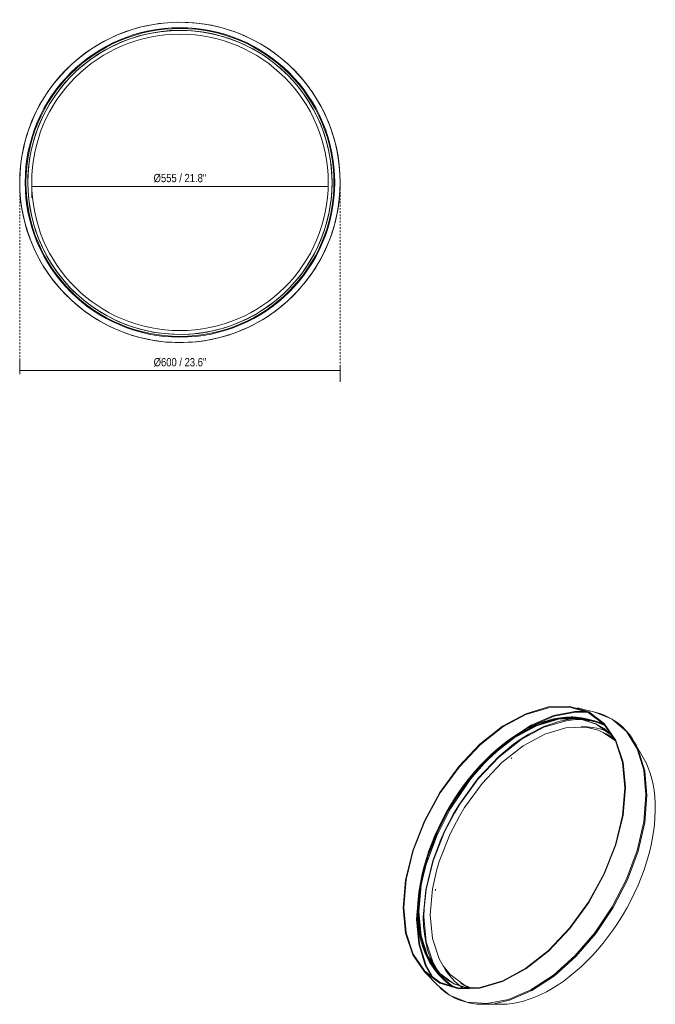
# Model space of a CAD drawing. Header units: millimetres. Extents: x -6825 to -4625, y -1202 to 690.
# Tile 1 of 2: x -6825 to -5635, y -1202 to 642. Entities that reach past the tile are written whole.
import ezdxf

# ---------------------------------------------------------------- set-up
doc = ezdxf.new("R2010")
doc.units = ezdxf.units.MM
doc.linetypes.add('Dash', pattern=[6, 3, -3])
for name, color, linetype, lineweight in [('Cotas', 7, 'Continuous', 9), ('Cotas-7', 7, 'Continuous', 9), ('Luminarias', 7, 'Continuous', 20)]:
    doc.layers.add(name, color=color, linetype=linetype, lineweight=lineweight)
doc.layers.add('Lighthing Fixture Dim Grey Dash', color=7, linetype='Dash', lineweight=9, true_color=0xd2d2d2)
doc.styles.add('Arial Narrow', font='ARIALN.TTF', dxfattribs={"height": 15.4})
doc.dimstyles.new('FARO_-_2_2mm_Arial_Narrow_mm_Inch_Right', dxfattribs={"dimscale": 304.8, "dimtxt": 15.760837, "dimasz": 0, "dimexe": 0.068898, "dimexo": 0.0625, "dimgap": 0.011483, "dimtad": 1, "dimdec": 0, "dimzin": 0, "dimdsep": 46, "dimtxsty": 'Arial Narrow', "dimblk1": 'NONE', "dimblk2": 'NONE', "dimsah": 1, "dimcen": 0.09, "dimadec": 0, "dimazin": 0, "dimtfac": 1, "dimtdec": 4, "dimtix": 1, "dimtmove": 0, "dimatfit": 3, "dimfxl": 0.022966, "dimfxlon": 1, "dimtvp": 1, "dimtolj": 1, "dimtzin": 0, "dimarcsym": 2})

# ---------------------------------------------------------------- blocks, each defined once
blk = doc.blocks.new('64281 - 40096 MAY CEILING _ WALL LAMP BLACK LED 4W 2700K-551360-Alzado_PDF')
at = {"layer": 'Luminarias', "flags": 128}
for points in [[(-6224.5, 337.1), (-6224.9, 353.6), (-6226.3, 370), (-6228.6, 386.3), (-6231.7, 402.5), (-6235.7, 418.5), (-6240.6, 434.2), (-6246.4, 449.7), (-6253, 464.8), (-6260.4, 479.5), (-6268.6, 493.8), (-6277.6, 507.6), (-6287.4, 520.9), (-6297.8, 533.6), (-6309, 545.8), (-6320.7, 557.3), (-6333.1, 568.2), (-6346.1, 578.3), (-6359.6, 587.7), (-6373.6, 596.4), (-6388.1, 604.3), (-6403, 611.4), (-6418.2, 617.7), (-6433.8, 623.1), (-6449.6, 627.6), (-6465.7, 631.3), (-6482, 634.1), (-6498.3, 636), (-6514.8, 636.9), (-6531.3, 637), (-6547.7, 636.2), (-6564.1, 634.5), (-6580.4, 631.9), (-6596.5, 628.3), (-6612.4, 623.9), (-6628, 618.7), (-6643.3, 612.6), (-6658.2, 605.6), (-6672.8, 597.9), (-6686.9, 589.4), (-6700.5, 580.1), (-6713.6, 570), (-6726.1, 559.3), (-6738, 547.9), (-6749.2, 535.8), (-6759.8, 523.2), (-6769.7, 510), (-6778.8, 496.3), (-6787.2, 482.1), (-6794.7, 467.4), (-6801.5, 452.4), (-6807.4, 437), (-6812.4, 421.3), (-6816.6, 405.4), (-6819.9, 389.2), (-6822.4, 372.9), (-6823.9, 356.5), (-6824.5, 340), (-6824.5, 337.1)], [(-6239.7, 337.1), (-6240.2, 353.2), (-6241.5, 369.2), (-6243.8, 385), (-6246.9, 400.8), (-6251, 416.3), (-6255.9, 431.6), (-6261.6, 446.6), (-6268.2, 461.3), (-6275.6, 475.5), (-6283.8, 489.3), (-6292.8, 502.6), (-6302.5, 515.4), (-6312.9, 527.7), (-6324, 539.3), (-6335.7, 550.3), (-6348, 560.6), (-6360.9, 570.2), (-6374.3, 579), (-6388.1, 587.1), (-6402.4, 594.4), (-6417.1, 600.9), (-6432.2, 606.5), (-6447.5, 611.3), (-6463.1, 615.2), (-6478.9, 618.2), (-6494.8, 620.3), (-6510.8, 621.5), (-6526.8, 621.9), (-6542.9, 621.3), (-6558.9, 619.8), (-6574.8, 617.4), (-6590.5, 614.1), (-6606, 610), (-6621.2, 604.9), (-6636.2, 599.1), (-6650.8, 592.3), (-6664.9, 584.8), (-6678.7, 576.5), (-6691.9, 567.4), (-6704.7, 557.6), (-6716.8, 547.1), (-6728.3, 536), (-6739.2, 524.2), (-6749.4, 511.8), (-6758.9, 498.8), (-6767.6, 485.3), (-6775.6, 471.4), (-6782.8, 457), (-6789.1, 442.3), (-6794.6, 427.2), (-6799.3, 411.8), (-6803.1, 396.2), (-6806, 380.4), (-6807.9, 364.5), (-6809, 348.5), (-6809.3, 337.1)], [(-6824.5, 337.1), (-6824, 320.6), (-6822.7, 304.2), (-6820.4, 287.9), (-6817.3, 271.7), (-6813.3, 255.7), (-6808.3, 240), (-6802.6, 224.5), (-6796, 209.4), (-6788.6, 194.7), (-6780.3, 180.4), (-6771.4, 166.6), (-6761.6, 153.3), (-6751.2, 140.6), (-6740, 128.4), (-6728.3, 116.9), (-6715.9, 106), (-6702.9, 95.9), (-6689.4, 86.5), (-6675.3, 77.8), (-6660.9, 69.9), (-6646, 62.8), (-6630.8, 56.5), (-6615.2, 51.1), (-6599.3, 46.6), (-6583.3, 42.9), (-6567, 40.1), (-6550.7, 38.2), (-6534.2, 37.3), (-6517.7, 37.2), (-6501.3, 38), (-6484.9, 39.7), (-6468.6, 42.3), (-6452.5, 45.9), (-6436.6, 50.3), (-6421, 55.5), (-6405.7, 61.6), (-6390.7, 68.6), (-6376.2, 76.3), (-6362.1, 84.8), (-6348.5, 94.1), (-6335.4, 104.2), (-6322.9, 114.9), (-6311, 126.3), (-6299.8, 138.4), (-6289.2, 151), (-6279.3, 164.2), (-6270.2, 177.9), (-6261.8, 192.1), (-6254.3, 206.8), (-6247.5, 221.8), (-6241.6, 237.2), (-6236.6, 252.9), (-6232.4, 268.8), (-6229.1, 285), (-6226.6, 301.3), (-6225.1, 317.7), (-6224.5, 334.2), (-6224.5, 337.1)], [(-6809.3, 337.1), (-6808.8, 321), (-6807.5, 305), (-6805.2, 289.2), (-6802.1, 273.4), (-6798, 257.9), (-6793.1, 242.6), (-6787.4, 227.6), (-6780.8, 212.9), (-6773.4, 198.7), (-6765.2, 184.9), (-6756.2, 171.6), (-6746.5, 158.8), (-6736.1, 146.5), (-6725, 134.9), (-6713.3, 123.9), (-6701, 113.6), (-6688.1, 104), (-6674.7, 95.2), (-6660.9, 87.1), (-6646.5, 79.8), (-6631.8, 73.3), (-6616.8, 67.7), (-6601.5, 62.9), (-6585.9, 59), (-6570.1, 56), (-6554.2, 53.9), (-6538.2, 52.7), (-6522.2, 52.3), (-6506.1, 52.9), (-6490.1, 54.4), (-6474.2, 56.8), (-6458.5, 60.1), (-6443, 64.2), (-6427.8, 69.3), (-6412.8, 75.1), (-6398.2, 81.9), (-6384, 89.4), (-6370.3, 97.7), (-6357.1, 106.8), (-6344.3, 116.6), (-6332.2, 127.1), (-6320.7, 138.2), (-6309.8, 150), (-6299.6, 162.4), (-6290.1, 175.4), (-6281.3, 188.9), (-6273.4, 202.8), (-6266.2, 217.2), (-6259.9, 231.9), (-6254.4, 247), (-6249.7, 262.4), (-6245.9, 278), (-6243, 293.8), (-6241, 309.7), (-6240, 325.7), (-6239.7, 337.1)]]:
    blk.add_lwpolyline(points, dxfattribs=at)
at = {"layer": 'Luminarias'}
for radius, start, end in [(299.9, 0, 180), (289.8, 0, 180), (288.3, 0, 180), (277.6, 0, 180), (284.7, 0, 129.9697), (284.7, 130, 180), (299.9, 180, 0), (289.8, 180, 360), (288.3, 180, 360), (284.7, 180, 230), (277.6, 180, 360), (284.7, 242, 360), (284.7, 230.0303, 241.997)]:
    blk.add_arc((-6524.5, 337.1), radius, start, end, dxfattribs=at)
blk = doc.blocks.new('64281 - 40096 MAY CEILING _ WALL LAMP BLACK LED 4W 2700K-551360-00 Isometrico PDF')
at = {"layer": 'Luminarias', "color": 9, "lineweight": 9, "true_color": 0xc0c0c0}
for p, q in [((-6872.2, -655.6), (-6907.4, -646.8)), ((-6875.2, -671.2), (-6889.9, -667.4)), ((-6876.9, -670.8), (-6857.7, -677.3)), ((-6810.3, -696.5), (-6796.2, -719)), ((-6783.2, -741.2), (-6800.2, -711.7)), ((-7206.7, -1043.6), (-7206, -1024.1)), ((-7195.3, -1093.7), (-7195.4, -1093.3)), ((-7193, -1141.9), (-7167.8, -1167.8)), ((-7166.4, -1146.7), (-7155.9, -1157.5)), ((-7141.9, -1169.5), (-7156.6, -1156.7)), ((-7169.5, -1166), (-7168.6, -1167)), ((-7110.6, -1199.4), (-7111.8, -1199.1)), ((-7083.2, -1202.2), (-7049.2, -1202.1))]:
    blk.add_line(p, q, dxfattribs=at)
at = {"layer": 'Luminarias', "color": 7, "lineweight": 9, "true_color": 0xfefefe}
for p, q in [((-6998.3, -696.3), (-6969.8, -682.1)), ((-6969.8, -682.1), (-6941.7, -672.6)), ((-6950.6, -669), (-6950.9, -669.1)), ((-6915, -669.4), (-6908.5, -669.1)), ((-6908.5, -669.1), (-6902.1, -669.1)), ((-6888.1, -668.7), (-6883.6, -669.4)), ((-6887.3, -670.4), (-6884.3, -670.7)), ((-6884.3, -670.7), (-6884.2, -670.7)), ((-6871.7, -673.7), (-6871.1, -673.9)), ((-6871.4, -677.3), (-6862.4, -682.3)), ((-6848.9, -698.6), (-6850.6, -697.6)), ((-6844.5, -694.5), (-6847.2, -693.2)), ((-7054.4, -738.1), (-7026.7, -715.2)), ((-7033.5, -707.2), (-7031.9, -705.9)), ((-6843.3, -702.2), (-6843.2, -702.2)), ((-7103.9, -776.9), (-7077.3, -746.5)), ((-7096.7, -765.7), (-7096.8, -765.8)), ((-7127.7, -805.8), (-7113.6, -786.2)), ((-7113.1, -785.5), (-7106, -776.5)), ((-7108.7, -780), (-7108.9, -780.3)), ((-7170.9, -952), (-7165.8, -934.8)), ((-7200, -979.1), (-7199.3, -975.2)), ((-7199.3, -975.2), (-7199.2, -974.7)), ((-7201.7, -988.1), (-7200.1, -979.2)), ((-7195.2, -1055.3), (-7195.7, -1039.1)), ((-7193.7, -1070.9), (-7195.2, -1055.3)), ((-7191.2, -1085.8), (-7193.7, -1070.9)), ((-7187.7, -1099.9), (-7191.2, -1085.8)), ((-7183.3, -1113.2), (-7187.7, -1099.9)), ((-7178, -1125.5), (-7183.3, -1113.2)), ((-7176.6, -1125.2), (-7177, -1124.5)), ((-7171.7, -1137), (-7178, -1125.5)), ((-7170.8, -1135.8), (-7176.6, -1125.2)), ((-7175.4, -1133.5), (-7175.7, -1133.1)), ((-7171.1, -1138), (-7171.7, -1137)), ((-7167.5, -1143.5), (-7171, -1138.1)), ((-7169.5, -1137.7), (-7168.8, -1138.8)), ((-7167.4, -1143.5), (-7167.5, -1143.5)), ((-7162.4, -1147.8), (-7160.8, -1149.8)), ((-7155, -1156.3), (-7155.7, -1155.5)), ((-7150.4, -1160.7), (-7151.8, -1159.4)), ((-7139.2, -1163.3), (-7148.2, -1158.1)), ((-7122.3, -1164.5), (-7122.4, -1164.3)), ((-7120.6, -1165.5), (-7118.9, -1166.5))]:
    blk.add_line(p, q, dxfattribs=at)
at = {"layer": 'Luminarias', "color": 7, "lineweight": 9, "true_color": 0xfdfdfd}
for p, q in [((-6915.9, -664), (-6916.3, -664)), ((-6892.4, -669.7), (-6887.3, -670.4)), ((-6883.6, -669.4), (-6876.9, -670.8)), ((-6883.4, -670.9), (-6871.7, -673.7)), ((-6879.6, -671.7), (-6874.7, -672.8)), ((-6871.1, -673.9), (-6855.6, -680)), ((-6866.4, -673.9), (-6864.9, -674.4)), ((-7031.9, -705.9), (-7013.6, -693)), ((-6862.4, -682.3), (-6857.3, -685.8)), ((-6857.3, -685.8), (-6848.1, -693.3)), ((-6850.6, -697.6), (-6853.6, -695.9)), ((-7076, -742.6), (-7062.9, -729.8)), ((-7062.9, -729.8), (-7053.7, -721.5)), ((-7101.2, -770.5), (-7076, -742.6)), ((-7088, -756.1), (-7096.7, -765.7)), ((-7029.8, -740.6), (-7031.4, -742)), ((-7098.1, -767.3), (-7108, -779)), ((-7106, -776.5), (-7101.2, -770.5)), ((-7096.8, -765.8), (-7098.1, -767.3)), ((-7113.6, -786.2), (-7113.1, -785.5)), ((-7108, -779), (-7108.7, -780)), ((-7126.7, -804), (-7135.5, -817.1)), ((-7135.5, -817.1), (-7143.9, -830.6)), ((-7178.6, -901.2), (-7183.9, -915.6)), ((-7201, -974.7), (-7197, -957.1)), ((-7172.7, -986.8), (-7173.1, -988.9)), ((-7204.1, -1012.7), (-7204.6, -1025.5)), ((-7203, -999.5), (-7204.1, -1012.7)), ((-7204.6, -1025.5), (-7204.6, -1029.1)), ((-7194.6, -1038.5), (-7194.1, -1021.9)), ((-7200.5, -1073.6), (-7202.4, -1062.3)), ((-7171, -1138.1), (-7171.1, -1138)), ((-7155.7, -1155.5), (-7170.8, -1135.8)), ((-7168.8, -1138.8), (-7168, -1140)), ((-7161.6, -1151.1), (-7167.4, -1143.5)), ((-7165.5, -1143.6), (-7162.4, -1147.8)), ((-7156.6, -1156.7), (-7161.6, -1151.1)), ((-7157.9, -1155.3), (-7155.6, -1157.6)), ((-7151.8, -1159.4), (-7155, -1156.3)), ((-7138.3, -1170.1), (-7150.4, -1160.7)), ((-7148.7, -1164.1), (-7147.4, -1165.2)), ((-7123.6, -1163.8), (-7120.6, -1165.5))]:
    blk.add_line(p, q, dxfattribs=at)
at = {"layer": 'Luminarias', "color": 9, "lineweight": 9, "true_color": 0xc0c0c0}
for points in [[(-7233.5, -1021.5, 0), (-7228.9, -969, 0), (-7215.5, -914, 0), (-7193.7, -858.7, 0), (-7164.6, -805.6, 0), (-7129.4, -757, 0), (-7089.6, -715, 0), (-7047.1, -681.5, 0), (-7003.5, -657.9, 0), (-6961, -645.3, 0), (-6921.2, -644.2, 0), (-6886, -654.7, 0), (-6856.9, -676.2, 0), (-6835.1, -707.9, 0), (-6821.7, -748.4, 0), (-6817.1, -795.9, 0)], [(-7232.4, -1020.9, 0), (-7227.8, -968.7, 0), (-7214.5, -913.9, 0), (-7192.8, -858.9, 0), (-7163.9, -806.1, 0), (-7128.8, -757.8, 0), (-7089.3, -716, 0), (-7046.9, -682.7, 0), (-7003.7, -659.2, 0), (-6961.3, -646.7, 0), (-6921.8, -645.6, 0), (-6886.7, -656, 0), (-6857.8, -677.5, 0), (-6836.1, -709, 0), (-6822.8, -749.3, 0), (-6818.2, -796.5, 0)], [(-7053.7, -721.5, 0), (-7035.8, -706.7, 0), (-6994, -679.3, 0), (-6952.2, -661.4, 0), (-6912, -653.7, 0), (-6891.1, -654, 0)], [(-7013.6, -693, 0), (-6992.5, -680.4, 0), (-6950.7, -662.5, 0), (-6910.5, -654.8, 0), (-6888.4, -655.2, 0)], [(-6874.7, -655.1, 0), (-6865.1, -657.7, 0), (-6863.7, -658.2, 0)], [(-6874.6, -655.1, 0), (-6842, -668.3, 0), (-6815.2, -691.5, 0), (-6795.3, -723.7, 0), (-6783, -763.7, 0), (-6778.9, -810, 0)], [(-6863.6, -658.2, 0), (-6855.7, -661.1, 0), (-6846.8, -665.4, 0), (-6838.2, -670.5, 0), (-6830.2, -676.3, 0), (-6822.6, -682.8, 0), (-6815.7, -690, 0), (-6809.3, -697.8, 0), (-6803.5, -706.1, 0), (-6803.1, -706.8, 0)], [(-6916.3, -664, 0), (-6918.8, -663.9, 0), (-6928.9, -664.3, 0), (-6939, -665.4, 0), (-6949.4, -667.2, 0), (-6959.9, -669.8, 0), (-6970.5, -673, 0), (-6981.2, -677, 0), (-6992, -681.7, 0), (-7002.9, -687.1, 0), (-7013.8, -693.2, 0), (-7024.7, -700, 0), (-7035.6, -707.5, 0), (-7046.5, -715.7, 0), (-7057.3, -724.5, 0), (-7068, -734, 0), (-7078.5, -744.1, 0), (-7088.9, -754.7, 0), (-7099, -766, 0), (-7108.9, -777.8, 0), (-7118.5, -790, 0), (-7127.7, -802.8, 0), (-7136.5, -815.9, 0), (-7145, -829.4, 0), (-7153, -843.2, 0), (-7160.5, -857.2, 0), (-7167.5, -871.4, 0), (-7173.9, -885.8, 0), (-7179.8, -900.2, 0), (-7185.2, -914.6, 0), (-7189.9, -929, 0), (-7194, -943.4, 0), (-7197.6, -957.6, 0), (-7200.5, -971.6, 0), (-7202.8, -985.4, 0), (-7204.5, -998.9, 0), (-7205.6, -1012.1, 0), (-7206.1, -1025, 0), (-7206.1, -1029.1, 0)], [(-7205.2, -1027.9, 0), (-7200.8, -977.7, 0), (-7187.9, -925, 0), (-7167.1, -872, 0), (-7139.2, -821.2, 0), (-7105.5, -774.6, 0), (-7067.4, -734.4, 0), (-7026.7, -702.3, 0), (-6985, -679.8, 0), (-6944.2, -667.7, 0), (-6906.1, -666.6, 0), (-6872.4, -676.7, 0), (-6844.5, -697.3, 0), (-6838.9, -703.6, 0)], [(-6889.9, -667.4, 0), (-6899.3, -665.5, 0), (-6909, -664.3, 0), (-6915.9, -664, 0)], [(-6878.1, -670.5, 0), (-6868.8, -673, 0), (-6866.4, -673.9, 0)], [(-6864.9, -674.4, 0), (-6859.8, -676.3, 0), (-6858.1, -677.1, 0)], [(-6793.4, -725, 0), (-6781.2, -765, 0), (-6777, -811.2, 0)], [(-6783.2, -741.2, 0), (-6778.6, -750.1, 0), (-6774.4, -759.5, 0), (-6770.9, -769.4, 0), (-6767.9, -779.8, 0), (-6765.4, -790.7, 0), (-6763.5, -802, 0), (-6762.2, -813.7, 0), (-6761.5, -825.8, 0), (-6761.3, -835.2, 0)], [(-6817.1, -795.9, 0), (-6821.7, -848.4, 0), (-6835.1, -903.4, 0), (-6856.9, -958.7, 0), (-6886, -1011.8, 0), (-6921.2, -1060.4, 0), (-6961, -1102.4, 0), (-7003.5, -1135.9, 0), (-7047.1, -1159.5, 0), (-7089.6, -1172.1, 0), (-7129.4, -1173.2, 0), (-7164.6, -1162.7, 0), (-7193.7, -1141.2, 0), (-7215.5, -1109.5, 0), (-7228.9, -1069, 0), (-7233.5, -1021.5, 0)], [(-6818.2, -796.5, 0), (-6822.8, -848.7, 0), (-6836.1, -903.5, 0), (-6857.8, -958.5, 0), (-6886.7, -1011.3, 0), (-6921.8, -1059.6, 0), (-6961.3, -1101.4, 0), (-7003.7, -1134.7, 0), (-7046.9, -1158.2, 0), (-7089.3, -1170.7, 0), (-7128.8, -1171.8, 0), (-7163.9, -1161.4, 0), (-7192.8, -1139.9, 0), (-7214.5, -1108.4, 0), (-7227.8, -1068.1, 0), (-7232.4, -1020.9, 0)], [(-6778.9, -810, 0), (-6783, -860.7, 0), (-6795.3, -914, 0), (-6815.2, -967.7, 0), (-6842, -1019.9, 0), (-6874.6, -1068.5, 0), (-6911.8, -1111.7, 0), (-6952.2, -1147.7, 0), (-6994.3, -1175.2, 0), (-7036.3, -1193.2, 0), (-7076.7, -1201, 0), (-7113.9, -1198.1, 0), (-7146.5, -1184.9, 0), (-7169.9, -1165.6, 0)], [(-6777, -811.2, 0), (-6781.2, -861.9, 0), (-6793.4, -915.1, 0), (-6813.3, -968.9, 0), (-6840.1, -1021, 0), (-6872.7, -1069.6, 0), (-6909.9, -1112.7, 0), (-6950.3, -1148.7, 0), (-6992.3, -1176.2, 0), (-7034.2, -1194.2, 0), (-7061.4, -1200.5, 0)], [(-7049.2, -1202.1, 0), (-7039.1, -1201.7, 0), (-7028.9, -1200.5, 0), (-7018.6, -1198.7, 0), (-7008.1, -1196.1, 0), (-6997.4, -1192.8, 0), (-6986.7, -1188.7, 0), (-6975.9, -1184, 0), (-6965, -1178.6, 0), (-6954.1, -1172.4, 0), (-6943.2, -1165.6, 0), (-6932.2, -1158, 0), (-6921.4, -1149.8, 0), (-6910.5, -1141, 0), (-6899.8, -1131.5, 0), (-6889.3, -1121.4, 0), (-6878.9, -1110.6, 0), (-6868.7, -1099.4, 0), (-6858.9, -1087.5, 0), (-6849.3, -1075.2, 0), (-6840, -1062.5, 0), (-6831.1, -1049.3, 0), (-6822.7, -1035.8, 0), (-6814.7, -1022, 0), (-6807.2, -1007.9, 0), (-6800.2, -993.7, 0), (-6793.7, -979.3, 0), (-6787.8, -964.9, 0), (-6782.4, -950.4, 0), (-6777.7, -935.9, 0), (-6773.5, -921.6, 0), (-6770, -907.3, 0), (-6767, -893.3, 0), (-6764.7, -879.5, 0), (-6763, -865.9, 0), (-6761.9, -852.7, 0), (-6761.4, -839.7, 0), (-6761.3, -835.2, 0)], [(-7208.3, -1042.8, 0), (-7204.2, -992.3, 0), (-7201, -974.7, 0)], [(-7166.4, -1146.7, 0), (-7172.8, -1139.5, 0), (-7178.7, -1131.7, 0), (-7183.9, -1123.4, 0), (-7188.7, -1114.5, 0), (-7192.8, -1105.1, 0), (-7196.4, -1095.3, 0), (-7199.4, -1084.9, 0), (-7201.9, -1074.1, 0), (-7203.8, -1062.8, 0), (-7205.2, -1051.1, 0), (-7205.9, -1039, 0), (-7206.1, -1029.1, 0)], [(-7109.5, -1172.7, 0), (-7139.2, -1163.2, 0), (-7167.1, -1142.6, 0), (-7187.9, -1112.2, 0), (-7200.8, -1073.4, 0), (-7205.2, -1027.9, 0)], [(-7178.9, -1152.1, 0), (-7192, -1128.7, 0), (-7204.2, -1088.9, 0), (-7208.3, -1042.8, 0)], [(-7176.3, -1154, 0), (-7190.4, -1129.4, 0), (-7202.5, -1089.6, 0), (-7206.7, -1043.6, 0)], [(-7155.6, -1157.6, 0), (-7151.1, -1162.1, 0), (-7148.7, -1164.1, 0)], [(-7164.6, -1170.9, 0), (-7162.4, -1173, 0), (-7154.8, -1179.4, 0), (-7146.6, -1185, 0), (-7137.9, -1189.9, 0), (-7128.9, -1193.9, 0), (-7119.4, -1197.2, 0), (-7109.8, -1199.6, 0), (-7099.8, -1201.2, 0), (-7089.7, -1202.1, 0), (-7088.9, -1202.1, 0)], [(-7147.4, -1165.2, 0), (-7143.7, -1168.3, 0), (-7142.2, -1169.3, 0)], [(-7068.1, -1201.4, 0), (-7074.6, -1201.9, 0), (-7094.8, -1201.8, 0)]]:
    blk.add_polyline3d(points, dxfattribs=at)
at = {"layer": 'Luminarias', "color": 7, "lineweight": 9, "true_color": 0xfdfdfd}
for points in [[(-7148.2, -838.3, 0), (-7138.2, -821.8, 0), (-7104.4, -775.2, 0), (-7066.4, -735, 0), (-7025.6, -702.9, 0), (-6983.9, -680.4, 0), (-6944.4, -668.5, 0)], [(-7137.5, -844.5, 0), (-7127.3, -827.6, 0), (-7092.9, -780.1, 0), (-7054, -739.1, 0), (-7012.5, -706.4, 0), (-6969.9, -683.4, 0), (-6928.4, -671.1, 0), (-6915, -669.4, 0)], [(-6950.9, -669.1, 0), (-6959.7, -671.3, 0), (-6970.2, -674.5, 0), (-6980.9, -678.5, 0), (-6991.6, -683.2, 0), (-7002.4, -688.6, 0), (-7013.3, -694.7, 0), (-7024.1, -701.4, 0), (-7026.6, -703.1, 0)], [(-6890.3, -668.9, 0), (-6899.6, -667, 0), (-6909.2, -665.8, 0), (-6918.9, -665.4, 0), (-6928.9, -665.8, 0), (-6939, -666.9, 0), (-6949.3, -668.7, 0), (-6950.6, -669, 0)], [(-6944.4, -668.5, 0), (-6943.2, -668.3, 0), (-6905.1, -667.2, 0), (-6871.4, -677.3, 0)], [(-6913.5, -669.3, 0), (-6903.5, -669.1, 0), (-6896.6, -669.4, 0)], [(-6902.1, -669.1, 0), (-6889.5, -670, 0), (-6883.4, -670.9, 0)], [(-6893, -668.2, 0), (-6889, -668.6, 0), (-6888.1, -668.7, 0)], [(-6874.6, -672.8, 0), (-6865.6, -675.6, 0), (-6856.7, -679.3, 0), (-6855.8, -679.8, 0)], [(-6848.1, -693.4, 0), (-6843.5, -697.9, 0), (-6839.8, -701.9, 0)], [(-7026.6, -703.2, 0), (-7035, -708.9, 0), (-7045.8, -717.1, 0), (-7056.6, -725.9, 0), (-7067.2, -735.3, 0)], [(-7043.2, -714.9, 0), (-7034.3, -707.8, 0), (-7033.5, -707.2, 0)], [(-7067.2, -735.3, 0), (-7077.7, -745.4, 0), (-7088, -756.1, 0)], [(-7108.9, -780.3, 0), (-7117.5, -791.3, 0), (-7126.7, -804, 0)], [(-7204.1, -1028.5, 0), (-7199.8, -978.3, 0), (-7186.9, -925.6, 0), (-7166.1, -872.6, 0), (-7148.2, -838.3, 0)], [(-7194.1, -1021.9, 0), (-7190.1, -987.3, 0), (-7177, -933.5, 0), (-7155.7, -879.5, 0), (-7137.5, -844.5, 0)], [(-7143.9, -830.6, 0), (-7151.9, -844.3, 0), (-7159.4, -858.3, 0), (-7166.3, -872.5, 0)], [(-7166.3, -872.5, 0), (-7172.8, -886.8, 0), (-7178.6, -901.2, 0)], [(-7197, -957.1, 0), (-7192, -939.3, 0), (-7178.3, -900.1, 0)], [(-7183.9, -915.6, 0), (-7188.6, -930, 0), (-7192.7, -944.2, 0), (-7196.2, -958.4, 0), (-7199.1, -972.3, 0)], [(-7199.1, -972.3, 0), (-7201.4, -986.1, 0), (-7203, -999.5, 0)], [(-7206, -1024.1, 0), (-7202.5, -993.2, 0), (-7201.7, -988.1, 0)], [(-7202.4, -1062.3, 0), (-7203.7, -1050.7, 0), (-7204.4, -1038.7, 0), (-7204.6, -1029.1, 0)], [(-7148.2, -1158.1, 0), (-7166.1, -1143.2, 0), (-7186.9, -1112.8, 0), (-7199.8, -1074, 0), (-7204.1, -1028.5, 0)], [(-7177, -1124.5, 0), (-7190.1, -1084.9, 0), (-7194.6, -1038.5, 0)], [(-7195.4, -1093.3, 0), (-7198, -1084.3, 0), (-7200.5, -1073.6, 0)], [(-7175.7, -1133.1, 0), (-7177.5, -1130.8, 0), (-7182.7, -1122.5, 0), (-7187.4, -1113.7, 0), (-7191.5, -1104.4, 0), (-7195, -1094.6, 0), (-7195.3, -1093.7, 0)], [(-7176.6, -1125.2, 0), (-7171.8, -1134, 0), (-7169.5, -1137.7, 0)], [(-7165.4, -1145.6, 0), (-7171.7, -1138.5, 0), (-7175.4, -1133.5, 0)], [(-7157, -1154, 0), (-7154.2, -1157.1, 0), (-7153.9, -1157.4, 0)], [(-7153.8, -1157.5, 0), (-7147.1, -1163.6, 0), (-7139.6, -1169.4, 0), (-7138.6, -1170, 0)], [(-7111.5, -1172.7, 0), (-7138.2, -1163.8, 0), (-7139.2, -1163.3, 0)]]:
    blk.add_polyline3d(points, dxfattribs=at)
at = {"layer": 'Luminarias', "color": 7, "lineweight": 9, "true_color": 0xfefefe}
for points in [[(-6941.7, -672.6, 0), (-6928, -669.7, 0), (-6893, -668.2, 0)], [(-6896.6, -669.4, 0), (-6893.7, -669.5, 0), (-6892.4, -669.7, 0)], [(-6884.2, -670.7, 0), (-6884.1, -670.8, 0), (-6879.6, -671.7, 0)], [(-7128.1, -849.8, 0), (-7118.4, -833.7, 0), (-7085.6, -788.5, 0), (-7048.6, -749.3, 0), (-7008.9, -718.1, 0), (-6968.4, -696.2, 0), (-6928.7, -684.4, 0), (-6891.6, -683.4, 0), (-6870.3, -688.3, 0)], [(-7026.7, -715.2, 0), (-7012.6, -705.2, 0), (-6998.3, -696.3, 0)], [(-6847.2, -693.2, 0), (-6851.7, -691.1, 0), (-6860.6, -687.8, 0), (-6869.9, -685.3, 0), (-6879.4, -683.7, 0), (-6889.2, -682.8, 0), (-6899.1, -682.7, 0), (-6900.2, -682.8, 0)], [(-6870.3, -688.3, 0), (-6858.8, -693.1, 0), (-6836, -709, 0)], [(-6856.4, -694.3, 0), (-6853.1, -695.9, 0), (-6838, -705.2, 0)], [(-7077.3, -746.5, 0), (-7074.5, -743.6, 0), (-7043.2, -714.9, 0)], [(-7138.3, -844, 0), (-7128, -827.1, 0), (-7093.4, -779.3, 0), (-7054.4, -738.1, 0)], [(-7146.5, -839.3, 0), (-7143.9, -834.8, 0), (-7111.5, -786.5, 0), (-7103.9, -776.9, 0)], [(-7148.2, -838.3, 0), (-7145.6, -833.9, 0), (-7127.7, -805.8, 0)], [(-7199.2, -974.7, 0), (-7190.4, -940.2, 0), (-7170.6, -886.7, 0), (-7146.5, -839.3, 0)], [(-7178.3, -900.1, 0), (-7172.2, -885.8, 0), (-7148.2, -838.3, 0)], [(-7165, -898.2, 0), (-7156.6, -879.2, 0), (-7138.3, -844.1, 0)], [(-7165.8, -934.8, 0), (-7145.6, -883.2, 0), (-7128.1, -849.9, 0)], [(-7195.7, -1039.1, 0), (-7191.2, -987.6, 0), (-7178, -933.5, 0), (-7165, -898.3, 0)], [(-7182.6, -1034.9, 0), (-7178.4, -986.1, 0), (-7170.9, -952, 0)], [(-7158.3, -1130.3, 0), (-7165.8, -1116.9, 0), (-7178.4, -1079.2, 0), (-7182.6, -1034.9, 0)], [(-7168, -1140, 0), (-7166.5, -1142.3, 0), (-7165.5, -1143.6, 0)], [(-7103.6, -1172.5, 0), (-7118.4, -1166.6, 0), (-7145.6, -1146.5, 0), (-7158.3, -1130.3, 0)], [(-7158.1, -1130.5, 0), (-7154.4, -1136.9, 0), (-7149, -1145.1, 0), (-7143, -1152.7, 0), (-7139.8, -1156, 0)], [(-7160.8, -1149.8, 0), (-7160.6, -1150, 0), (-7157, -1154, 0)], [(-7139.8, -1156.1, 0), (-7136.4, -1159.7, 0), (-7129.2, -1166, 0), (-7121.5, -1171.7, 0), (-7120.2, -1172.4, 0)], [(-7107.8, -1172.6, 0), (-7113.1, -1170.2, 0), (-7126.2, -1162.3, 0)]]:
    blk.add_polyline3d(points, dxfattribs=at)
blk = doc.blocks.new('DIMBLOCK1-Alzado_PDF')
at = {"layer": 'Cotas-7', "color": 251, "true_color": 0x5b5b5b}
for p, q in [((-6824.4, -15.3), (-6824.4, 5.7)), ((-6824.4, -15.3), (-6224.5, -15.3)), ((-6824.4, -15.3), (-6824.4, -22.3)), ((-6224.5, -15.3), (-6224.5, -8.3)), ((-6224.5, -15.3), (-6224.5, -36.3))]:
    blk.add_line(p, q, dxfattribs=at)
at = {"layer": 'Cotas-7', "color": 0, "insert": (-6573.7, 8.1), "char_height": 15.4, "width": 118.281, "attachment_point": 1, "line_spacing_factor": 0.974696, "style": 'Arial Narrow'}
blk.add_mtext('Ø600 / 23.6"', dxfattribs=at)
blk = doc.blocks.new('_None')
blk = doc.blocks.new('DIMBLOCK2-Alzado_PDF')
at = {"layer": 'Cotas-7', "color": 251, "true_color": 0x5b5b5b}
for p, q in [((-6247, 329.5), (-6247, 350.5)), ((-6802, 329.5), (-6802, 336.5)), ((-6802, 329.5), (-6247, 329.5)), ((-6802, 329.5), (-6802, 308.5)), ((-6247, 329.5), (-6247, 322.5))]:
    blk.add_line(p, q, dxfattribs=at)
at = {"layer": 'Cotas-7', "color": 0, "insert": (-6573.8, 353), "char_height": 15.4, "width": 118.281, "attachment_point": 1, "line_spacing_factor": 0.974696, "style": 'Arial Narrow'}
blk.add_mtext('Ø555 / 21.8"', dxfattribs=at)

msp = doc.modelspace()

# ---------------------------------------------------------------- linework, layer by layer
at = {"layer": 'Lighthing Fixture Dim Grey Dash'}
for p, q in [((-6824.4, 337.1), (-6824.4, -17.9)), ((-6802, 344.6), (-6802, 332.2)), ((-6224.5, 337.1), (-6224.5, -7.9)), ((-6247, 331.6), (-6247, 326.6))]:
    msp.add_line(p, q, dxfattribs=at)

# ---------------------------------------------------------------- block references
at = {"layer": 'Luminarias'}
msp.add_blockref('64281 - 40096 MAY CEILING _ WALL LAMP BLACK LED 4W 2700K-551360-Alzado_PDF', (0, 0), dxfattribs=at)
at = {"layer": 'Luminarias', "color": 9, "lineweight": 9, "true_color": 0xc0c0c0}
msp.add_blockref('64281 - 40096 MAY CEILING _ WALL LAMP BLACK LED 4W 2700K-551360-00 Isometrico PDF', (1126.7, 0), dxfattribs=at)

# ---------------------------------------------------------------- dimensions: what is measured, and where the dimension line sits
at = {"layer": 'Cotas', "color": 251, "true_color": 0x5b5b5b}
for base, p1, p2, override, picture, middle in [((-6247, 329.5), (-6802, 336.5), (-6247, 322.5), {"dimpost": '<>', "dimfxl": 555.134505}, 'DIMBLOCK2-Alzado_PDF', (-6524.5, 343.2)), ((-6224.5, -15.3), (-6824.4, -22.3), (-6224.5, -8.3), {"dimpost": '<>', "dimfxl": 600.028288}, 'DIMBLOCK1-Alzado_PDF', (-6524.4, -1.7))]:
    dim = msp.add_linear_dim(base=base, p1=p1, p2=p2, text='Ø<>', dimstyle='FARO_-_2_2mm_Arial_Narrow_mm_Inch_Right', override=override, dxfattribs=at)
    dim.commit()
    dim.dimension.update_dxf_attribs({"geometry": picture, "text_midpoint": middle})

doc.saveas('drawing.dxf')
